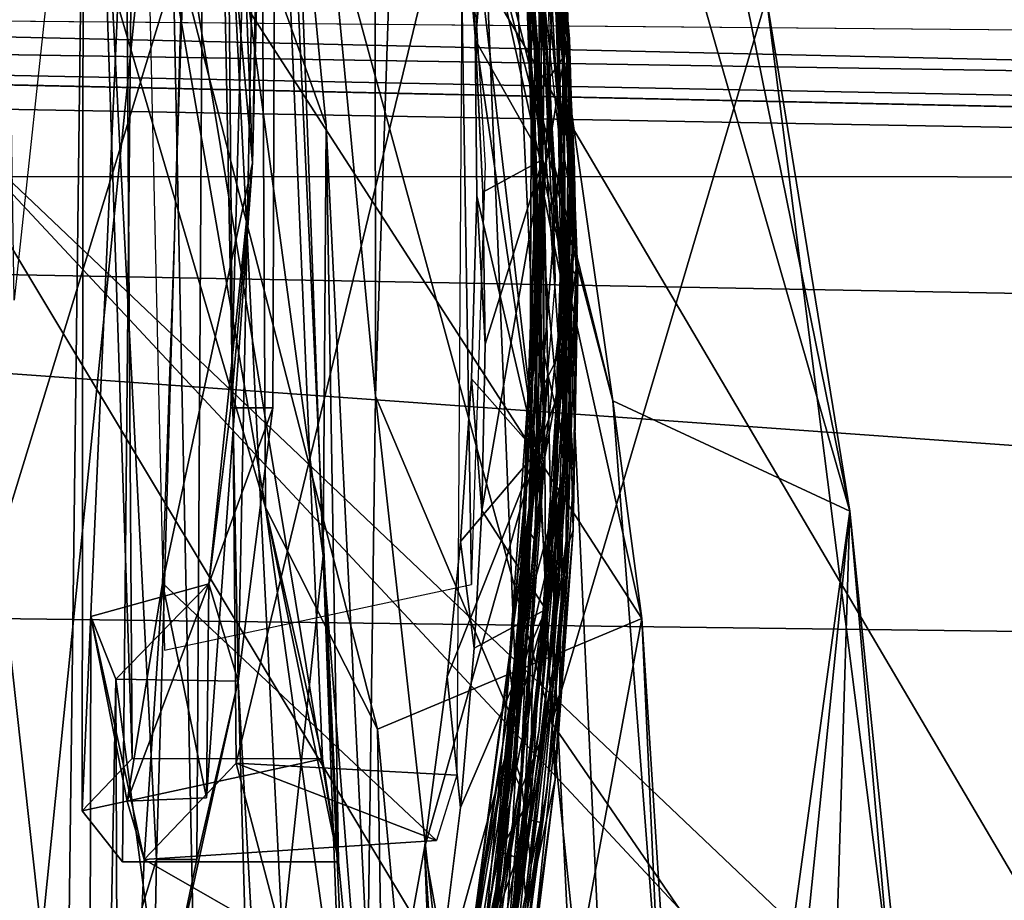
# Model space of a CAD drawing. Header units: millimetres. Extents: x -367 to 317, y -615 to 392.
# Tile 43 of 191: x -265 to -252, y -20 to -9. Entities that reach past the tile are written whole.
import ezdxf

# ---------------------------------------------------------------- set-up
doc = ezdxf.new("R2010")
doc.units = ezdxf.units.MM
doc.layers.add('Fbx_Root', color=7, linetype='Continuous', true_color=0x000000)
doc.styles.add('Default', font='arial.ttf')
doc.dimstyles.new('Default', dxfattribs={"dimscale": 10, "dimtxt": 2.5, "dimasz": 3, "dimexe": 1, "dimexo": 0.5, "dimgap": 0.8, "dimtad": 1, "dimtoh": 1, "dimzin": 1, "dimdsep": 46, "dimtxsty": 'Default', "dimcen": 2.5, "dimadec": 1, "dimazin": 1, "dimtfac": 1, "dimtdec": 4, "dimtix": 1, "dimtofl": 0, "dimtmove": 1, "dimatfit": 3, "dimfxl": 1, "dimtolj": 1, "dimtzin": 1, "dimarcsym": 0})

# ---------------------------------------------------------------- blocks, each defined once
blk = doc.blocks.new('*D1')
at = {"layer": 'Defpoints', "color": 0}
for p in [(-317.816, 295.28), (317.184, 295.28), (-317.816, -604.775)]:
    blk.add_point(p, dxfattribs=at)
at = {"layer": 'Fbx_Root', "color": 0, "lineweight": -2}
for p, q in [((-317.816, 290.28), (-317.816, -614.775)), ((317.184, 290.28), (317.184, -614.775)), ((287.184, -604.775), (-287.816, -604.775))]:
    blk.add_line(p, q, dxfattribs=at)
at = {"layer": 'Fbx_Root', "color": 0}
for points in [[(-287.816, -599.775), (-287.816, -609.775), (-317.816, -604.775)], [(287.184, -609.775), (287.184, -599.775), (317.184, -604.775)]]:
    blk.add_solid(points, dxfattribs=at)
at = {"layer": 'Fbx_Root', "color": 0, "insert": (-0.316, -584.012), "char_height": 25, "attachment_point": 5, "style": 'Default'}
blk.add_mtext('\\A1;635.00', dxfattribs=at)

msp = doc.modelspace()

# ---------------------------------------------------------------- linework, layer by layer
at = {"layer": 'Fbx_Root'}
for points in [[(-266.557, -9.866, 608.444), (-272.075, -5.472, 608.444), (-244.943, 35.581, 608.447)], [(-244.943, 35.581, 608.447), (-243.315, -31.935, 608.449), (-266.557, -9.866, 608.444)], [(-261.844, 21.546, 402.952), (-261.518, 15.323, 402.954), (-262.184, -10.753, 516.853), (-262.497, -2.513, 507.18)], [(-259.602, 20.167, 402.958), (-258.341, -6.874, 516.263), (-258.205, -12.294, 516.246), (-259.441, 13.69, 402.959)], [(-262.184, -10.753, 516.853), (-261.518, 15.323, 402.954), (-261.835, 9.478, 402.953)], [(-259.441, 13.69, 402.959), (-258.205, -12.294, 516.246), (-258.697, -18.241, 516.264), (-259.807, 8.933, 402.959)], [(-262.371, -17.569, 503.482), (-261.835, 9.478, 402.953), (-262.777, 3.307, 402.949)], [(-261.915, -13.976, 504.535), (-262.47, -13.975, 504.536), (-261.835, 9.478, 402.953)], [(-261.835, 9.478, 402.953), (-262.47, -13.975, 504.536), (-262.184, -10.753, 516.853)], [(-261.835, 9.478, 402.953), (-262.371, -17.569, 503.482), (-261.915, -13.976, 504.535)], [(-260.578, 3.941, 402.96), (-259.807, 8.933, 402.959), (-260.567, -13.822, 467.186)], [(-260.567, -13.822, 467.186), (-259.807, 8.933, 402.959), (-258.697, -18.241, 516.264)], [(-244.04, -33.945, 640.307), (-244.179, 8.921, 638.738), (-261.834, -3.74, 640.051)], [(-264.811, -7.851, 487.571), (-265.316, -12.559, 487.562), (-265.617, 7.15, 395.202)], [(-258.247, -18.113, 596.849), (-258.971, -2.828, 527.038), (-260.729, 5.513, 520.871), (-261.001, -8.034, 596.395)], [(-260.607, -1.827, 608.243), (-257.447, -13.883, 608.279), (-260.116, 4.777, 608.584)], [(-260.116, 4.777, 608.584), (-254.332, -15.332, 608.581), (-256.576, -4.263, 608.405)], [(-254.332, -15.332, 608.581), (-260.116, 4.777, 608.584), (-257.447, -13.883, 608.279)], [(-260.567, -13.822, 467.186), (-261.818, -0.626, 402.958), (-260.578, 3.941, 402.96)], [(-262.777, 3.307, 402.949), (-264.36, -2.096, 402.952), (-263.447, -19.911, 503.162)], [(-262.777, 3.307, 402.949), (-263.447, -19.911, 503.162), (-262.914, -19.911, 503.165)], [(-262.914, -19.911, 503.165), (-262.371, -17.569, 503.482), (-262.777, 3.307, 402.949)], [(-263.897, 1.191, 508.036), (-264.402, 0.525, 507.865), (-263.765, -18.585, 593.752)], [(-263.948, -8.693, 595.563), (-262.104, 1.243, 508.052), (-262.013, -15.286, 596.159)], [(-263.897, 1.191, 508.036), (-263.765, -18.585, 593.752), (-261.262, -18.59, 593.794), (-262.104, 1.243, 508.052)], [(-262.104, 1.243, 508.052), (-261.262, -18.59, 593.794), (-262.013, -15.286, 596.159)], [(-263.765, -18.585, 593.752), (-264.402, 0.525, 507.865), (-264.421, -19.27, 593.805)], [(-264.402, 0.525, 507.865), (-263.734, -3.684, 523.214), (-264.421, -19.27, 593.805)], [(-262.814, -0.087, 507.75), (-262.497, -2.513, 507.18), (-262.184, -10.753, 516.853), (-262.9, -2.861, 518.768)], [(-183.736, -10.961, 138.144), (-223.988, -0.597, 130.79), (-344.349, -7.299, 99.936)], [(-262.289, -53.635, 596.319), (-263.3, -4.5, 402.958), (-261.818, -0.626, 402.958), (-260.771, -28.988, 520.416)], [(-260.771, -28.988, 520.416), (-261.818, -0.626, 402.958), (-260.567, -13.822, 467.186)], [(-260.607, -1.827, 608.243), (-259.812, -4.366, 602.801), (-257.447, -13.883, 608.279)], [(-264.36, -2.096, 402.952), (-266.535, -6.611, 402.948), (-264.631, -23.84, 502.243)], [(-263.447, -19.911, 503.162), (-264.36, -2.096, 402.952), (-264.631, -23.84, 502.243)], [(-258.625, -2.414, 517.892), (-258.036, -9.092, 517.892), (-258.724, -4.549, 517.948)], [(-258.036, -9.092, 517.892), (-258.625, -2.414, 517.892), (-258.203, -6.044, 517.772)], [(-258.104, -10.848, 526.63), (-258.971, -2.828, 527.038), (-258.247, -18.113, 596.849)], [(-258.717, -2.732, 520.563), (-258.095, -7.755, 520.489), (-258.067, -13.101, 520.575)], [(-258.717, -2.732, 520.563), (-258.067, -13.101, 520.575), (-258.422, -7.796, 520.575)], [(-262.184, -10.753, 516.853), (-263.365, -16.279, 516.019), (-262.9, -2.861, 518.768)], [(-270.804, -32.994, 641.07), (-261.834, -3.74, 640.051), (-284.999, -7.241, 640.353)], [(-254.211, -44.598, 640.918), (-244.04, -33.945, 640.307), (-261.834, -3.74, 640.051), (-270.804, -32.994, 641.07)], [(-263.893, -19.94, 593.799), (-264.421, -19.27, 593.805), (-263.734, -3.684, 523.214)], [(-263.893, -19.94, 593.799), (-263.734, -3.684, 523.214), (-261.052, -19.944, 593.798)], [(-263.734, -3.684, 523.214), (-261.78, -4.461, 526.696), (-261.052, -19.944, 593.798)], [(-258.493, -4.172, 523.158), (-258.109, -9.384, 523.204), (-258.783, -4.831, 523.222)], [(-258.109, -9.384, 523.204), (-258.493, -4.172, 523.158), (-258.102, -7.735, 523.083)], [(-256.576, -4.263, 608.405), (-254.332, -15.332, 608.581), (-255.426, -8.585, 601.579)], [(-259.812, -4.366, 602.801), (-263.482, -6.812, 598.516), (-257.063, -16.742, 602.829)], [(-257.447, -13.883, 608.279), (-259.812, -4.366, 602.801), (-257.063, -16.742, 602.829)], [(-265.81, -8.92, 402.965), (-266.535, -6.611, 402.948), (-263.3, -4.5, 402.958)], [(-263.3, -4.5, 402.958), (-262.289, -53.635, 596.319), (-265.881, -60.666, 596.478), (-265.816, -29.409, 479.948)], [(-265.81, -8.92, 402.965), (-263.3, -4.5, 402.958), (-265.816, -29.409, 479.948)], [(-261.216, -10.264, 526.681), (-261.78, -4.461, 526.696), (-262.507, -6.648, 526.368)], [(-261.216, -10.264, 526.681), (-261.052, -19.944, 593.798), (-261.78, -4.461, 526.696)], [(-259.251, -9.142, 526.258), (-259.474, -6.505, 526.257), (-258.847, -4.478, 526.252)], [(-258.847, -4.478, 526.252), (-258.367, -10.709, 526.258), (-259.251, -9.142, 526.258)], [(-258.328, -7.258, 526.143), (-258.367, -10.709, 526.258), (-258.847, -4.478, 526.252)], [(-330.068, -8.326, 97.201), (-235.556, -4.647, 124.727), (-196.616, -9.49, 129.324)], [(-258.352, -10.933, 517.942), (-258.673, -6.555, 518.085), (-258.724, -4.549, 517.948)], [(-258.352, -10.933, 517.942), (-258.724, -4.549, 517.948), (-258.036, -9.092, 517.892)], [(-259.494, -4.745, 519.848), (-263.619, -4.898, 519.821), (-263.34, -17.162, 516.999), (-259.304, -16.298, 517.207)], [(-259.494, -4.745, 519.848), (-259.304, -16.298, 517.207), (-259.12, -10.788, 516.222)], [(-258.389, -9.788, 523.225), (-258.783, -4.831, 523.222), (-258.109, -9.384, 523.204)], [(-258.389, -9.788, 523.225), (-258.758, -6.047, 523.362), (-258.783, -4.831, 523.222)], [(-258.773, -5.508, 520.683), (-258.52, -9.272, 520.697), (-258.558, -8.566, 521.742)], [(-258.422, -7.796, 520.575), (-258.52, -9.272, 520.697), (-258.773, -5.508, 520.683)], [(-258.658, -5.558, 521.878), (-258.359, -11.15, 521.871), (-258.093, -12.431, 521.895)], [(-258.093, -12.431, 521.895), (-258.199, -7.441, 521.912), (-258.658, -5.558, 521.878)], [(-258.658, -5.558, 521.878), (-258.558, -8.566, 521.742), (-258.455, -11.429, 521.723)], [(-258.658, -5.558, 521.878), (-258.455, -11.429, 521.723), (-258.359, -11.15, 521.871)], [(-258.595, -5.673, 519.243), (-258.617, -7.42, 519.093), (-258.476, -11.491, 519.095)], [(-258.595, -5.673, 519.243), (-258.476, -11.491, 519.095), (-258.372, -11.776, 519.24)], [(-258.595, -5.673, 519.243), (-258.372, -11.776, 519.24), (-258.203, -7.627, 519.263)], [(-258.758, -6.047, 523.362), (-258.496, -9.762, 523.372), (-258.47, -10.113, 524.409)], [(-258.47, -10.113, 524.409), (-258.731, -6.559, 524.373), (-258.758, -6.047, 523.362)], [(-258.389, -9.788, 523.225), (-258.496, -9.762, 523.372), (-258.758, -6.047, 523.362)], [(-258.036, -9.092, 517.892), (-258.203, -6.044, 517.772), (-258.056, -8.203, 516.707)], [(-262.507, -6.648, 526.368), (-259.418, -6.322, 526.103), (-262.396, -18.645, 523.224)], [(-259.418, -6.322, 526.103), (-259.498, -18.801, 523.306), (-262.396, -18.645, 523.224)], [(-258.45, -14.559, 516.209), (-258.49, -6.287, 516.216), (-259.354, -6.84, 516.206)], [(-258.49, -6.287, 516.216), (-258.45, -14.559, 516.209), (-258.124, -10.464, 516.362)], [(-258.208, -6.489, 516.46), (-258.49, -6.287, 516.216), (-258.124, -10.464, 516.362)], [(-258.064, -13.121, 524.537), (-258.266, -6.312, 524.564), (-258.392, -8.861, 524.522)], [(-258.021, -9.282, 525.863), (-258.328, -7.258, 526.143), (-258.272, -6.218, 525.838)], [(-258.018, -9.124, 524.702), (-258.021, -9.282, 525.863), (-258.272, -6.218, 525.838), (-258.266, -6.312, 524.564)], [(-258.266, -6.312, 524.564), (-257.928, -12.145, 524.644), (-258.018, -9.124, 524.702)], [(-258.266, -6.312, 524.564), (-258.064, -13.121, 524.537), (-257.928, -12.145, 524.644)], [(-258.21, -6.358, 522.041), (-257.953, -10.689, 522.038), (-258.102, -7.735, 523.083)], [(-258.199, -7.441, 521.912), (-257.953, -10.689, 522.038), (-258.21, -6.358, 522.041)], [(-259.251, -9.142, 526.258), (-259.354, -6.84, 516.206), (-259.474, -6.505, 526.257)], [(-258.392, -8.861, 524.522), (-258.731, -6.559, 524.373), (-258.47, -10.113, 524.409)], [(-258.352, -10.933, 517.942), (-258.516, -9.49, 518.087), (-258.673, -6.555, 518.085)], [(-258.617, -7.42, 519.093), (-258.673, -6.555, 518.085), (-258.516, -9.49, 518.087)], [(-258.208, -6.489, 516.46), (-258.124, -10.464, 516.362), (-258.056, -8.203, 516.707)], [(-266.942, -28.88, 501.106), (-264.631, -23.84, 502.243), (-266.535, -6.611, 402.948)], [(-262.507, -6.648, 526.368), (-262.396, -18.645, 523.224), (-261.791, -20.953, 524.236)], [(-261.791, -20.953, 524.236), (-261.256, -15.919, 525.433), (-262.507, -6.648, 526.368)], [(-261.256, -15.919, 525.433), (-261.216, -10.264, 526.681), (-262.507, -6.648, 526.368)], [(-263.482, -6.812, 598.516), (-263.948, -8.693, 595.563), (-262.013, -15.286, 596.159)], [(-263.482, -6.812, 598.516), (-260.539, -18.197, 598.859), (-257.063, -16.742, 602.829)], [(-263.482, -6.812, 598.516), (-262.013, -15.286, 596.159), (-260.539, -18.197, 598.859)], [(-259.354, -6.84, 516.206), (-259.257, -9.069, 516.206), (-258.45, -14.559, 516.209)], [(-259.156, -11.139, 526.258), (-259.257, -9.069, 516.206), (-259.354, -6.84, 516.206), (-259.251, -9.142, 526.258)], [(-183.736, -10.961, 138.144), (-344.349, -7.299, 99.936), (-335.935, -10.911, 99.704)], [(-258.05, -12.076, 526.125), (-258.367, -10.709, 526.258), (-258.328, -7.258, 526.143)], [(-258.021, -9.282, 525.863), (-258.05, -12.076, 526.125), (-258.328, -7.258, 526.143)], [(-258.476, -11.491, 519.095), (-258.617, -7.42, 519.093), (-258.516, -9.49, 518.087)], [(-258.199, -7.441, 521.912), (-258.093, -12.431, 521.895), (-257.953, -10.689, 522.038)], [(-258.084, -14.797, 519.291), (-258.203, -7.627, 519.263), (-258.372, -11.776, 519.24)], [(-258.203, -7.627, 519.263), (-257.976, -11.788, 519.358), (-258.048, -8.551, 519.405)], [(-258.084, -14.797, 519.291), (-257.976, -11.788, 519.358), (-258.203, -7.627, 519.263)], [(-258.109, -9.384, 523.204), (-258.102, -7.735, 523.083), (-257.926, -12.139, 523.042)], [(-257.926, -12.139, 523.042), (-258.102, -7.735, 523.083), (-257.953, -10.689, 522.038)], [(-257.96, -11.632, 520.422), (-258.095, -7.755, 520.489), (-258.048, -8.551, 519.405)], [(-258.067, -13.101, 520.575), (-258.095, -7.755, 520.489), (-257.96, -11.632, 520.422)], [(-258.386, -13.733, 520.591), (-258.52, -9.272, 520.697), (-258.422, -7.796, 520.575)], [(-258.386, -13.733, 520.591), (-258.422, -7.796, 520.575), (-258.067, -13.101, 520.575)], [(-261.001, -8.034, 596.395), (-255.426, -8.585, 601.579), (-258.247, -18.113, 596.849)], [(-258.056, -8.203, 516.707), (-258.124, -10.464, 516.362), (-258.014, -11.073, 516.594)], [(-258.056, -8.203, 516.707), (-258.014, -11.073, 516.594), (-258.036, -9.092, 517.892)], [(-330.198, -8.883, 76.822), (-330.068, -8.326, 97.201), (-177.698, -11.631, 100.39)], [(-34.958, -12.925, 151.039), (-33.899, -14.176, 115.756), (-330.068, -8.326, 97.201)], [(-177.698, -11.631, 100.39), (-330.068, -8.326, 97.201), (-33.899, -14.176, 115.756)], [(-34.958, -12.925, 151.039), (-330.068, -8.326, 97.201), (-196.616, -9.49, 129.324)], [(-258.455, -11.429, 521.723), (-258.558, -8.566, 521.742), (-258.52, -9.272, 520.697)], [(-253.305, -25.323, 601.717), (-258.247, -18.113, 596.849), (-255.426, -8.585, 601.579)], [(-258.048, -8.551, 519.405), (-257.976, -11.788, 519.358), (-257.96, -11.632, 520.422)], [(-253.305, -25.323, 601.717), (-255.426, -8.585, 601.579), (-254.332, -15.332, 608.581)], [(-330.198, -8.883, 76.822), (-210.757, -17.435, 95.98), (-345.393, -15.734, 73.612)], [(-177.698, -11.631, 100.39), (-210.757, -17.435, 95.98), (-330.198, -8.883, 76.822)], [(-258.392, -8.861, 524.522), (-258.47, -10.113, 524.409), (-258.343, -14.645, 524.516)], [(-258.392, -8.861, 524.522), (-258.343, -14.645, 524.516), (-258.064, -13.121, 524.537)], [(-259.257, -9.069, 516.206), (-259.233, -11.186, 516.207), (-258.45, -14.559, 516.209)], [(-259.123, -13.137, 526.258), (-259.233, -11.186, 516.207), (-259.257, -9.069, 516.206), (-259.156, -11.139, 526.258)], [(-259.156, -11.139, 526.258), (-259.251, -9.142, 526.258), (-258.367, -10.709, 526.258)], [(-258.036, -9.092, 517.892), (-258.254, -15.832, 517.928), (-258.352, -10.933, 517.942)], [(-258.254, -15.832, 517.928), (-258.036, -9.092, 517.892), (-258, -11.493, 517.778)], [(-258, -11.493, 517.778), (-258.036, -9.092, 517.892), (-258.014, -11.073, 516.594)], [(-257.906, -12.254, 525.845), (-258.021, -9.282, 525.863), (-258.018, -9.124, 524.702), (-257.928, -12.145, 524.644)], [(-258.52, -9.272, 520.697), (-258.47, -12.554, 520.726), (-258.455, -11.429, 521.723)], [(-258.386, -13.733, 520.591), (-258.47, -12.554, 520.726), (-258.52, -9.272, 520.697)], [(-257.906, -12.254, 525.845), (-258.05, -12.076, 526.125), (-258.021, -9.282, 525.863)], [(-258.109, -9.384, 523.204), (-258.054, -14.587, 523.193), (-258.389, -9.788, 523.225)], [(-258.054, -14.587, 523.193), (-258.109, -9.384, 523.204), (-257.926, -12.139, 523.042)], [(-258.352, -10.933, 517.942), (-258.535, -13.435, 518.092), (-258.516, -9.49, 518.087)], [(-258.516, -9.49, 518.087), (-258.535, -13.435, 518.092), (-258.476, -11.491, 519.095)], [(-258.496, -9.762, 523.372), (-258.441, -12.781, 523.337), (-258.47, -10.113, 524.409)], [(-258.441, -12.781, 523.337), (-258.496, -9.762, 523.372), (-258.389, -9.788, 523.225)], [(-258.302, -13.533, 523.221), (-258.441, -12.781, 523.337), (-258.389, -9.788, 523.225)], [(-258.302, -13.533, 523.221), (-258.389, -9.788, 523.225), (-258.054, -14.587, 523.193)], [(-249.987, -27.613, 608.444), (-252.726, -32.888, 608.444), (-266.557, -9.866, 608.444)], [(-266.557, -9.866, 608.444), (-243.315, -31.935, 608.449), (-249.987, -27.613, 608.444)], [(-252.726, -32.888, 608.444), (-266.517, -55.511, 608.444), (-266.557, -9.866, 608.444)], [(-258.47, -10.113, 524.409), (-258.451, -14.558, 524.378), (-258.343, -14.645, 524.516)], [(-258.451, -14.558, 524.378), (-258.47, -10.113, 524.409), (-258.441, -12.781, 523.337)], [(-260.401, -26.805, 596.626), (-261.216, -10.264, 526.681), (-261.256, -15.919, 525.433)], [(-261.052, -19.944, 593.798), (-261.216, -10.264, 526.681), (-260.401, -26.805, 596.626)], [(-258.124, -10.464, 516.362), (-258.45, -14.559, 516.209), (-258.075, -13.55, 516.531)], [(-258.014, -11.073, 516.594), (-258.124, -10.464, 516.362), (-258.075, -13.55, 516.531)], [(-258.367, -10.709, 526.258), (-258.325, -16.625, 526.251), (-259.169, -15.326, 526.258)], [(-259.169, -15.326, 526.258), (-259.123, -13.137, 526.258), (-258.367, -10.709, 526.258)], [(-259.123, -13.137, 526.258), (-259.156, -11.139, 526.258), (-258.367, -10.709, 526.258)], [(-258.325, -16.625, 526.251), (-258.367, -10.709, 526.258), (-258.05, -12.076, 526.125)], [(-258.093, -12.431, 521.895), (-258.035, -15.522, 521.989), (-257.953, -10.689, 522.038)], [(-257.953, -10.689, 522.038), (-258.035, -15.522, 521.989), (-257.926, -12.139, 523.042)], [(-263.365, -16.279, 516.019), (-262.184, -10.753, 516.853), (-262.79, -19.102, 516.257)], [(-262.79, -19.102, 516.257), (-262.184, -10.753, 516.853), (-262.757, -16.29, 504.006)], [(-262.47, -13.975, 504.536), (-262.757, -16.29, 504.006), (-262.184, -10.753, 516.853)], [(-258.247, -18.113, 596.849), (-257.381, -26.45, 597.15), (-258.104, -10.848, 526.63)], [(-257.435, -33.045, 597.106), (-258.232, -16.9, 526.62), (-258.104, -10.848, 526.63), (-257.381, -26.45, 597.15)], [(-345.393, -15.734, 73.612), (-210.757, -17.435, 95.98), (-125.787, -14.818, 136.267), (-335.935, -10.911, 99.704)], [(-125.787, -14.818, 136.267), (-183.736, -10.961, 138.144), (-335.935, -10.911, 99.704)], [(-258.745, -17.922, 517.952), (-258.535, -13.435, 518.092), (-258.352, -10.933, 517.942)], [(-258.745, -17.922, 517.952), (-258.352, -10.933, 517.942), (-258.254, -15.832, 517.928)], [(-258.014, -11.073, 516.594), (-258.075, -13.55, 516.531), (-258, -11.493, 517.778)], [(-259.233, -11.186, 516.207), (-259.303, -13.593, 516.207), (-258.45, -14.559, 516.209)], [(-259.233, -11.186, 516.207), (-259.123, -13.137, 526.258), (-259.169, -15.326, 526.258), (-259.303, -13.593, 516.207)], [(-258.359, -11.15, 521.871), (-258.455, -11.429, 521.723), (-258.555, -15.592, 521.741)], [(-258.359, -11.15, 521.871), (-258.555, -15.592, 521.741), (-258.47, -15.709, 521.878)], [(-258.359, -11.15, 521.871), (-258.47, -15.709, 521.878), (-258.093, -12.431, 521.895)], [(-258.617, -15.279, 519.101), (-258.476, -11.491, 519.095), (-258.535, -13.435, 518.092)], [(-258.372, -11.776, 519.24), (-258.476, -11.491, 519.095), (-258.617, -15.279, 519.101)], [(-258.555, -15.592, 521.741), (-258.455, -11.429, 521.723), (-258.47, -12.554, 520.726)], [(-258.254, -15.832, 517.928), (-258, -11.493, 517.778), (-258.105, -14.806, 517.777)], [(-258.105, -14.806, 517.777), (-258, -11.493, 517.778), (-258.075, -13.55, 516.531)], [(-258.067, -13.101, 520.575), (-257.96, -11.632, 520.422), (-258.039, -14.593, 520.412)], [(-258.039, -14.593, 520.412), (-257.96, -11.632, 520.422), (-257.976, -11.788, 519.358)], [(-258.372, -11.776, 519.24), (-258.617, -15.279, 519.101), (-258.609, -16.759, 519.238)], [(-258.372, -11.776, 519.24), (-258.609, -16.759, 519.238), (-258.084, -14.797, 519.291)], [(-257.976, -11.788, 519.358), (-258.084, -14.797, 519.291), (-258.039, -14.593, 520.412)], [(-257.966, -15.582, 525.899), (-258.325, -16.625, 526.251), (-258.05, -12.076, 526.125)], [(-258.064, -13.121, 524.537), (-257.959, -14.835, 524.668), (-257.928, -12.145, 524.644)], [(-258.06, -16.167, 523.058), (-257.926, -12.139, 523.042), (-258.035, -15.522, 521.989)], [(-258.054, -14.587, 523.193), (-257.926, -12.139, 523.042), (-258.06, -16.167, 523.058)], [(-257.966, -15.582, 525.899), (-258.05, -12.076, 526.125), (-257.906, -12.254, 525.845)], [(-257.928, -12.145, 524.644), (-257.959, -14.835, 524.668), (-257.906, -12.254, 525.845)], [(-257.966, -15.582, 525.899), (-257.906, -12.254, 525.845), (-257.959, -14.835, 524.668)], [(-258.47, -12.554, 520.726), (-258.629, -16.146, 520.727), (-258.555, -15.592, 521.741)], [(-258.386, -13.733, 520.591), (-258.629, -16.146, 520.727), (-258.47, -12.554, 520.726)], [(-258.537, -19.389, 521.894), (-258.035, -15.522, 521.989), (-258.093, -12.431, 521.895)], [(-258.537, -19.389, 521.894), (-258.093, -12.431, 521.895), (-258.47, -15.709, 521.878)], [(-258.441, -12.781, 523.337), (-258.521, -15.47, 523.333), (-258.451, -14.558, 524.378)], [(-258.302, -13.533, 523.221), (-258.521, -15.47, 523.333), (-258.441, -12.781, 523.337)], [(-258.65, -18.981, 524.524), (-258.146, -17.749, 524.575), (-258.064, -13.121, 524.537), (-258.343, -14.645, 524.516)], [(-258.633, -19.913, 520.563), (-258.067, -13.101, 520.575), (-258.233, -17.412, 520.431)], [(-258.067, -13.101, 520.575), (-258.633, -19.913, 520.563), (-258.386, -13.733, 520.591)], [(-258.067, -13.101, 520.575), (-258.039, -14.593, 520.412), (-258.233, -17.412, 520.431)], [(-258.064, -13.121, 524.537), (-258.146, -17.749, 524.575), (-257.959, -14.835, 524.668)], [(-258.745, -17.922, 517.952), (-258.811, -17.317, 518.093), (-258.535, -13.435, 518.092)], [(-258.535, -13.435, 518.092), (-258.811, -17.317, 518.093), (-258.617, -15.279, 519.101)], [(-258.52, -19.992, 523.201), (-258.654, -18.841, 523.229), (-258.302, -13.533, 523.221), (-258.054, -14.587, 523.193)], [(-258.654, -18.841, 523.229), (-258.521, -15.47, 523.333), (-258.302, -13.533, 523.221)], [(-258.075, -13.55, 516.531), (-258.45, -14.559, 516.209), (-258.297, -16.556, 516.489)], [(-258.075, -13.55, 516.531), (-258.297, -16.556, 516.489), (-258.105, -14.806, 517.777)], [(-259.303, -13.593, 516.207), (-259.447, -15.731, 516.207), (-258.45, -14.559, 516.209)], [(-259.268, -17.133, 526.258), (-259.447, -15.731, 516.207), (-259.303, -13.593, 516.207), (-259.169, -15.326, 526.258)], [(-259.521, -23.238, 516.295), (-260.771, -28.988, 520.416), (-260.567, -13.822, 467.186)], [(-258.697, -18.241, 516.264), (-259.521, -23.238, 516.295), (-260.567, -13.822, 467.186)], [(-258.89, -19.822, 520.595), (-258.386, -13.733, 520.591), (-258.633, -19.913, 520.563)], [(-258.89, -19.822, 520.595), (-258.629, -16.146, 520.727), (-258.386, -13.733, 520.591)], [(-262.757, -16.29, 504.006), (-262.47, -13.975, 504.536), (-261.915, -13.976, 504.535)], [(-261.915, -13.976, 504.535), (-262.371, -17.569, 503.482), (-262.757, -16.29, 504.006)], [(-257.447, -13.883, 608.279), (-256.255, -29.388, 608.238), (-254.332, -15.332, 608.581)], [(-257.447, -13.883, 608.279), (-257.063, -16.742, 602.829), (-256.255, -29.388, 608.238)], [(-259.473, -22.258, 516.214), (-258.45, -14.559, 516.209), (-259.922, -19.756, 516.206)], [(-259.623, -17.51, 516.207), (-259.922, -19.756, 516.206), (-258.45, -14.559, 516.209)], [(-259.447, -15.731, 516.207), (-259.623, -17.51, 516.207), (-258.45, -14.559, 516.209)], [(-258.917, -19.768, 516.275), (-258.45, -14.559, 516.209), (-259.473, -22.258, 516.214)], [(-258.297, -16.556, 516.489), (-258.45, -14.559, 516.209), (-258.917, -19.768, 516.275)], [(-258.343, -14.645, 524.516), (-258.451, -14.558, 524.378), (-258.742, -18.78, 524.383)], [(-258.742, -18.78, 524.383), (-258.451, -14.558, 524.378), (-258.521, -15.47, 523.333)], [(-258.52, -19.992, 523.201), (-258.054, -14.587, 523.193), (-258.06, -16.167, 523.058)], [(-258.233, -17.412, 520.431), (-258.039, -14.593, 520.412), (-258.084, -14.797, 519.291)], [(-258.343, -14.645, 524.516), (-258.742, -18.78, 524.383), (-258.65, -18.981, 524.524)], [(-258.912, -21.947, 519.276), (-258.084, -14.797, 519.291), (-258.609, -16.759, 519.238)], [(-258.084, -14.797, 519.291), (-258.912, -21.947, 519.276), (-258.383, -18.523, 519.413)], [(-258.416, -18.204, 517.764), (-258.105, -14.806, 517.777), (-258.297, -16.556, 516.489)], [(-258.254, -15.832, 517.928), (-258.105, -14.806, 517.777), (-258.416, -18.204, 517.764)], [(-258.084, -14.797, 519.291), (-258.383, -18.523, 519.413), (-258.233, -17.412, 520.431)], [(-257.959, -14.835, 524.668), (-258.146, -17.749, 524.575), (-257.966, -15.582, 525.899)], [(-262.013, -15.286, 596.159), (-261.052, -19.944, 593.798), (-260.401, -26.805, 596.626)], [(-261.052, -19.944, 593.798), (-262.013, -15.286, 596.159), (-261.262, -18.59, 593.794)], [(-260.539, -18.197, 598.859), (-262.013, -15.286, 596.159), (-260.401, -26.805, 596.626)], [(-259.268, -17.133, 526.258), (-259.169, -15.326, 526.258), (-258.325, -16.625, 526.251)], [(-258.891, -18.396, 519.132), (-258.617, -15.279, 519.101), (-258.811, -17.317, 518.093)], [(-258.609, -16.759, 519.238), (-258.617, -15.279, 519.101), (-258.891, -18.396, 519.132)], [(-255.495, -53.492, 608.605), (-254.332, -15.332, 608.581), (-256.952, -41.097, 608.266)], [(-256.255, -29.388, 608.238), (-256.952, -41.097, 608.266), (-254.332, -15.332, 608.581)], [(-254.332, -15.332, 608.581), (-255.495, -53.492, 608.605), (-253.223, -28.118, 608.35)], [(-254.332, -15.332, 608.581), (-253.223, -28.118, 608.35), (-253.305, -25.323, 601.717)], [(-258.742, -18.78, 524.383), (-258.521, -15.47, 523.333), (-258.754, -18.571, 523.355)], [(-258.654, -18.841, 523.229), (-258.754, -18.571, 523.355), (-258.521, -15.47, 523.333)], [(-258.035, -15.522, 521.989), (-258.537, -19.389, 521.894), (-258.399, -19.425, 522.006)], [(-258.035, -15.522, 521.989), (-258.399, -19.425, 522.006), (-258.313, -19.024, 523.048)], [(-258.313, -19.024, 523.048), (-258.06, -16.167, 523.058), (-258.035, -15.522, 521.989)], [(-258.47, -15.709, 521.878), (-258.555, -15.592, 521.741), (-258.958, -19.853, 521.768)], [(-258.958, -19.853, 521.768), (-258.555, -15.592, 521.741), (-258.629, -16.146, 520.727)], [(-258.204, -18.859, 525.96), (-258.325, -16.625, 526.251), (-257.966, -15.582, 525.899)], [(-258.204, -18.859, 525.96), (-257.966, -15.582, 525.899), (-258.146, -17.749, 524.575)], [(-259.447, -15.731, 516.207), (-259.268, -17.133, 526.258), (-259.448, -19.229, 526.258), (-259.623, -17.51, 516.207)], [(-258.922, -20.509, 521.886), (-258.47, -15.709, 521.878), (-258.958, -19.853, 521.768)], [(-258.47, -15.709, 521.878), (-258.922, -20.509, 521.886), (-258.537, -19.389, 521.894)], [(-261.791, -20.953, 524.236), (-261.003, -37.023, 593.837), (-260.489, -32.623, 596.796), (-261.256, -15.919, 525.433)], [(-260.401, -26.805, 596.626), (-261.256, -15.919, 525.433), (-260.489, -32.623, 596.796)], [(-258.254, -15.832, 517.928), (-259.326, -23.666, 517.89), (-258.745, -17.922, 517.952)], [(-258.254, -15.832, 517.928), (-258.818, -21.043, 517.814), (-259.326, -23.666, 517.89)], [(-258.818, -21.043, 517.814), (-258.254, -15.832, 517.928), (-258.416, -18.204, 517.764)], [(-258.629, -16.146, 520.727), (-258.947, -19.377, 520.735), (-258.958, -19.853, 521.768)], [(-258.89, -19.822, 520.595), (-258.947, -19.377, 520.735), (-258.629, -16.146, 520.727)], [(-258.52, -19.992, 523.201), (-258.06, -16.167, 523.058), (-258.313, -19.024, 523.048)], [(-264.31, -16.718, 503.911), (-262.757, -16.29, 504.006), (-263.978, -17.542, 503.721)], [(-264.31, -16.718, 503.911), (-263.832, -19.143, 516.321), (-262.757, -16.29, 504.006)], [(-262.371, -17.569, 503.482), (-263.978, -17.542, 503.721), (-262.757, -16.29, 504.006)], [(-263.832, -19.143, 516.321), (-263.607, -19.91, 519.758), (-263.365, -16.279, 516.019)], [(-263.832, -19.143, 516.321), (-263.365, -16.279, 516.019), (-262.79, -19.102, 516.257)], [(-262.79, -19.102, 516.257), (-262.757, -16.29, 504.006), (-263.832, -19.143, 516.321)], [(-263.607, -19.91, 519.758), (-259.764, -19.663, 519.262), (-263.365, -16.279, 516.019)], [(-258.297, -16.556, 516.489), (-258.917, -19.768, 516.275), (-258.603, -19.238, 516.55)], [(-258.297, -16.556, 516.489), (-258.603, -19.238, 516.55), (-258.416, -18.204, 517.764)], [(-258.945, -22.302, 526.24), (-259.784, -21.891, 526.26), (-258.325, -16.625, 526.251)], [(-259.784, -21.891, 526.26), (-259.448, -19.229, 526.258), (-258.325, -16.625, 526.251)], [(-259.448, -19.229, 526.258), (-259.268, -17.133, 526.258), (-258.325, -16.625, 526.251)], [(-258.204, -18.859, 525.96), (-258.945, -22.302, 526.24), (-258.325, -16.625, 526.251)], [(-264.31, -16.718, 503.911), (-263.978, -17.542, 503.721), (-264.349, -37.241, 593.778)], [(-264.31, -16.718, 503.911), (-264.349, -37.241, 593.778), (-263.607, -19.91, 519.758)], [(-263.607, -19.91, 519.758), (-263.832, -19.143, 516.321), (-264.31, -16.718, 503.911)], [(-260.539, -18.197, 598.859), (-259.457, -29.741, 599.146), (-257.063, -16.742, 602.829)], [(-256.343, -32.571, 602.719), (-257.063, -16.742, 602.829), (-259.457, -29.741, 599.146)], [(-258.609, -16.759, 519.238), (-258.891, -18.396, 519.132), (-259.175, -21.435, 519.251)], [(-258.609, -16.759, 519.238), (-259.175, -21.435, 519.251), (-258.912, -21.947, 519.276)], [(-256.255, -29.388, 608.238), (-257.063, -16.742, 602.829), (-256.343, -32.571, 602.719)], [(-258.221, -40.171, 596.984), (-259.058, -23.971, 526.482), (-258.232, -16.9, 526.62), (-257.435, -33.045, 597.106)], [(-258.745, -17.922, 517.952), (-259.281, -20.863, 518.083), (-258.811, -17.317, 518.093)], [(-258.811, -17.317, 518.093), (-259.281, -20.863, 518.083), (-258.891, -18.396, 519.132)], [(-258.633, -19.913, 520.563), (-258.233, -17.412, 520.431), (-258.593, -20.386, 520.402)], [(-258.593, -20.386, 520.402), (-258.233, -17.412, 520.431), (-258.383, -18.523, 519.413)], [(-263.978, -17.542, 503.721), (-263.901, -38.355, 593.755), (-264.349, -37.241, 593.778)], [(-263.901, -38.355, 593.755), (-263.978, -17.542, 503.721), (-261.214, -38.359, 593.748)], [(-262.371, -17.569, 503.482), (-261.214, -38.359, 593.748), (-263.978, -17.542, 503.721)], [(-262.371, -17.569, 503.482), (-262.914, -19.911, 503.165), (-263.497, -22.691, 502.525)], [(-262.371, -17.569, 503.482), (-263.497, -22.691, 502.525), (-261.687, -41.536, 596.641)], [(-261.214, -38.359, 593.748), (-262.371, -17.569, 503.482), (-261.687, -41.536, 596.641)], [(-259.623, -17.51, 516.207), (-259.448, -19.229, 526.258), (-259.784, -21.891, 526.26), (-259.922, -19.756, 516.206)], [(-258.146, -17.749, 524.575), (-258.976, -23.829, 524.553), (-258.486, -20.983, 524.675)], [(-258.976, -23.829, 524.553), (-258.146, -17.749, 524.575), (-258.65, -18.981, 524.524)], [(-258.146, -17.749, 524.575), (-258.486, -20.983, 524.675), (-258.204, -18.859, 525.96)], [(-259.68, -23.466, 517.955), (-259.281, -20.863, 518.083), (-258.745, -17.922, 517.952)], [(-259.68, -23.466, 517.955), (-258.745, -17.922, 517.952), (-259.326, -23.666, 517.89)], [(-253.305, -25.323, 601.717), (-257.381, -26.45, 597.15), (-258.247, -18.113, 596.849)], [(-260.539, -18.197, 598.859), (-260.401, -26.805, 596.626), (-259.457, -29.741, 599.146)], [(-258.818, -21.043, 517.814), (-258.416, -18.204, 517.764), (-258.603, -19.238, 516.55)], [(-259.359, -21.592, 519.142), (-258.891, -18.396, 519.132), (-259.281, -20.863, 518.083)], [(-259.175, -21.435, 519.251), (-258.891, -18.396, 519.132), (-259.359, -21.592, 519.142)], [(-264.421, -19.27, 593.805), (-261.262, -18.59, 593.794), (-263.765, -18.585, 593.752)], [(-264.421, -19.27, 593.805), (-263.893, -19.94, 593.799), (-261.052, -19.944, 593.798), (-261.262, -18.59, 593.794)], [(-259.167, -21.688, 523.351), (-258.742, -18.78, 524.383), (-258.754, -18.571, 523.355)], [(-258.654, -18.841, 523.229), (-259.167, -21.688, 523.351), (-258.754, -18.571, 523.355)], [(-258.383, -18.523, 519.413), (-258.912, -21.947, 519.276), (-258.593, -20.386, 520.402)], [(-263.607, -19.91, 519.758), (-261.791, -20.953, 524.236), (-262.396, -18.645, 523.224)], [(-262.396, -18.645, 523.224), (-259.764, -19.663, 519.262), (-263.607, -19.91, 519.758)], [(-259.498, -18.801, 523.306), (-259.764, -19.663, 519.262), (-262.396, -18.645, 523.224)], [(-259.449, -23.684, 523.26), (-258.654, -18.841, 523.229), (-259.035, -23.729, 523.183)], [(-259.167, -21.688, 523.351), (-258.654, -18.841, 523.229), (-259.449, -23.684, 523.26)], [(-258.65, -18.981, 524.524), (-258.742, -18.78, 524.383), (-259.406, -23.634, 524.467)], [(-258.742, -18.78, 524.383), (-259.167, -21.688, 523.351), (-259.406, -23.634, 524.467)], [(-258.52, -19.992, 523.201), (-259.035, -23.729, 523.183), (-258.654, -18.841, 523.229)], [(-258.945, -22.302, 526.24), (-258.204, -18.859, 525.96), (-258.615, -22.179, 525.894)], [(-258.615, -22.179, 525.894), (-258.204, -18.859, 525.96), (-258.486, -20.983, 524.675)], [(-258.65, -18.981, 524.524), (-259.406, -23.634, 524.467), (-258.976, -23.829, 524.553)], [(-258.668, -21.682, 523.043), (-258.313, -19.024, 523.048), (-258.399, -19.425, 522.006)], [(-258.52, -19.992, 523.201), (-258.313, -19.024, 523.048), (-258.668, -21.682, 523.043)], [(-258.603, -19.238, 516.55), (-259.218, -22.774, 516.5), (-258.818, -21.043, 517.814)], [(-258.917, -19.768, 516.275), (-259.218, -22.774, 516.5), (-258.603, -19.238, 516.55)], [(-258.947, -19.377, 520.735), (-259.501, -22.86, 520.735), (-258.958, -19.853, 521.768)], [(-258.89, -19.822, 520.595), (-259.501, -22.86, 520.735), (-258.947, -19.377, 520.735)], [(-259.383, -25.087, 521.931), (-258.867, -22.537, 521.981), (-258.537, -19.389, 521.894)], [(-259.383, -25.087, 521.931), (-258.537, -19.389, 521.894), (-258.922, -20.509, 521.886)], [(-258.537, -19.389, 521.894), (-258.867, -22.537, 521.981), (-258.399, -19.425, 522.006)], [(-258.399, -19.425, 522.006), (-258.867, -22.537, 521.981), (-258.668, -21.682, 523.043)], [(-259.922, -19.756, 516.206), (-260.431, -22.575, 516.232), (-259.473, -22.258, 516.214)], [(-259.922, -19.756, 516.206), (-259.892, -20.528, 519.562), (-260.395, -23.264, 519.323), (-260.431, -22.575, 516.232)], [(-259.892, -20.528, 519.562), (-259.922, -19.756, 516.206), (-259.784, -21.891, 526.26)], [(-259.218, -22.774, 516.5), (-258.917, -19.768, 516.275), (-259.473, -22.258, 516.214)], [(-264.631, -23.84, 502.243), (-263.497, -22.691, 502.525), (-263.447, -19.911, 503.162)], [(-261.003, -37.023, 593.837), (-261.791, -20.953, 524.236), (-263.607, -19.91, 519.758), (-264.349, -37.241, 593.778)], [(-263.447, -19.911, 503.162), (-263.497, -22.691, 502.525), (-262.914, -19.911, 503.165)], [(-259.501, -22.86, 520.735), (-258.89, -19.822, 520.595), (-259.861, -24.985, 520.603)], [(-258.89, -19.822, 520.595), (-259.494, -25.173, 520.525), (-259.861, -24.985, 520.603)], [(-258.922, -20.509, 521.886), (-258.958, -19.853, 521.768), (-259.541, -23.349, 521.763)], [(-259.541, -23.349, 521.763), (-258.958, -19.853, 521.768), (-259.501, -22.86, 520.735)], [(-259.494, -25.173, 520.525), (-258.89, -19.822, 520.595), (-258.633, -19.913, 520.563)], [(-259.494, -25.173, 520.525), (-258.633, -19.913, 520.563), (-259.058, -23.116, 520.453)], [(-259.058, -23.116, 520.453), (-258.633, -19.913, 520.563), (-258.593, -20.386, 520.402)], [(-258.668, -21.682, 523.043), (-259.035, -23.729, 523.183), (-258.52, -19.992, 523.201)], [(-259.058, -23.116, 520.453), (-258.593, -20.386, 520.402), (-258.912, -21.947, 519.276)]]:
    msp.add_3dface(points, dxfattribs=at)

# ---------------------------------------------------------------- dimensions: what is measured, and where the dimension line sits
dim = msp.add_linear_dim(base=(-317.816, -604.775), p1=(317.184, 295.28), p2=(-317.816, 295.28), angle=180, dimstyle='Default', override={"dimscale": 10, "dimtxt": 2.5, "dimasz": 3, "dimexe": 1, "dimexo": 0.5, "dimgap": 0.8, "dimtad": 1, "dimtih": 0, "dimtoh": 0, "dimdec": 2, "dimlfac": 1, "dimzin": 1, "dimtxsty": 'Default', "dimsah": 0, "dimcen": 2.5, "dimadec": 1, "dimazin": 1, "dimtix": 0, "dimtmove": 0, "dimtzin": 1}, dxfattribs=at)
dim.commit()
dim.dimension.update_dxf_attribs({"geometry": '*D1', "text_midpoint": (-0.316, -584.012)})

doc.saveas('drawing.dxf')
